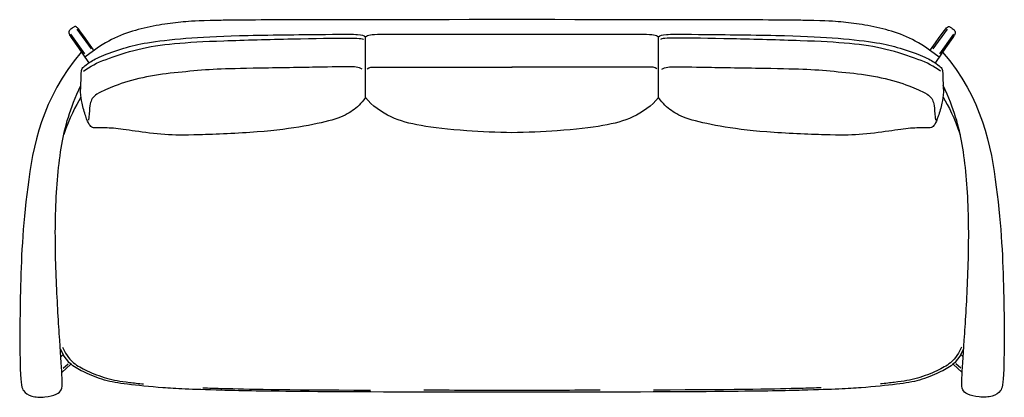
# Model space of a CAD drawing. Header units: millimetres. Extents: x -117 to 117, y -56 to 34.
import ezdxf

# ---------------------------------------------------------------- set-up
doc = ezdxf.new("R2010")
doc.units = ezdxf.units.MM
doc.header["$MEASUREMENT"] = 0
doc.layers.add('SOFA 3P', color=7, linetype='Continuous', true_color=0x000000)

msp = doc.modelspace()

# ---------------------------------------------------------------- linework, layer by layer
at = {"layer": 'SOFA 3P'}
for points in [[(-103.69, 31.69), (-100.23, 26.97)], [(103.86, 31.69), (100.39, 26.97)], [(-105.22, 30.45), (-101.89, 25.76)], [(-34.85, 15.39), (-34.85, 29.83)], [(35.01, 15.39), (35.01, 29.83)], [(105.39, 30.45), (102.05, 25.76)], [(-107.49, -46.53), (-106.93, -45.99)], [(107.66, -46.53), (107.1, -45.99)], [(-107.27, -50.29), (-105.1, -48.3)], [(-106.96, -49.27), (-105.72, -48.2)], [(107.43, -50.29), (105.26, -48.3)], [(107.12, -49.27), (105.89, -48.2)]]:
    msp.add_lwpolyline(points, dxfattribs=at)
for points, knots in [([(0.08, 33.94), (-57.64, 33.93), (-73.58, 33.76), (-78.27, 33.44), (-83.26, 32.83), (-89.04, 31.72), (-94.6, 29.81), (-98.32, 27.6), (-101.77, 24.97)], [1100.899132, 1100.899132, 1100.899132, 1100.899132, 1279.192772, 1463.71387, 1648.234969, 1832.756067, 2017.277166, 2193.179806, 2193.179806, 2193.179806, 2193.179806]), ([(101.93, 24.97), (98.49, 27.6), (94.77, 29.81), (89.2, 31.72), (83.43, 32.83), (78.44, 33.44), (73.75, 33.76), (57.8, 33.93), (0.08, 33.94)], [8.618459, 8.618459, 8.618459, 8.618459, 184.521099, 369.042197, 553.563296, 738.084394, 922.605493, 1100.899132, 1100.899132, 1100.899132, 1100.899132]), ([(-34.85, 15.39), (-35.92, 13.8), (-37.74, 12.14), (-41.52, 10.15), (-49.01, 8.46), (-59.73, 7), (-76.14, 6.33), (-82.51, 6.36), (-90.19, 7.34), (-95.17, 8.16), (-98.87, 8.05), (-99.98, 8.13), (-100.71, 8.69), (-101.53, 10.6), (-102.54, 14.26), (-102.87, 16.29), (-102.59, 20.63), (-102.64, 21.92), (-102.17, 22.64), (-100.88, 23.7), (-97.79, 25.4), (-91.54, 27.46), (-86.84, 28.58), (-76.55, 29.68), (-64.71, 30.22), (-41.35, 30.47), (-36.15, 30.47), (-35.23, 30.21), (-34.85, 29.83)], [-1518.50884, -1518.50884, -1518.50884, -1518.50884, -1460.104654, -1401.700468, -1343.296282, -1284.892096, -1226.487909, -1168.083723, -1109.679537, -1051.275351, -992.871165, -934.466979, -876.062792, -817.658606, -759.25442, -700.850234, -642.446048, -584.041862, -525.637675, -467.233489, -408.829303, -350.425117, -292.020931, -233.616745, -175.212558, -116.808372, -58.404186, -2.802252, -2.802252, -2.802252, -2.802252]), ([(-34.85, 29.83), (-34.31, 30.33), (-32.72, 30.51), (-25.11, 30.51), (0.08, 30.51)], [-2.802252, -2.802252, -2.802252, -2.802252, 175.778205, 353.013039, 353.013039, 353.013039, 353.013039]), ([(0.08, 30.51), (25.27, 30.51), (32.89, 30.51), (34.48, 30.33), (35.01, 29.83)], [353.013039, 353.013039, 353.013039, 353.013039, 530.247873, 708.82833, 708.82833, 708.82833, 708.82833]), ([(35.01, 29.83), (35.39, 30.21), (36.32, 30.47), (41.51, 30.47), (64.88, 30.22), (76.71, 29.68), (87, 28.58), (91.7, 27.46), (97.96, 25.4), (101.05, 23.7), (102.34, 22.64), (102.8, 21.92), (102.76, 20.63), (103.03, 16.29), (102.71, 14.26), (101.69, 10.6), (100.87, 8.69), (100.14, 8.13), (99.03, 8.05), (95.33, 8.16), (90.35, 7.34), (82.67, 6.36), (76.3, 6.33), (59.89, 7), (49.18, 8.46), (41.69, 10.15), (37.9, 12.14), (36.09, 13.8), (35.01, 15.39)], [708.82833, 708.82833, 708.82833, 708.82833, 764.430265, 822.834451, 881.238637, 939.642823, 998.047009, 1056.451196, 1114.855382, 1173.259568, 1231.663754, 1290.06794, 1348.472126, 1406.876313, 1465.280499, 1523.684685, 1582.088871, 1640.493057, 1698.897243, 1757.30143, 1815.705616, 1874.109802, 1932.513988, 1990.918174, 2049.32236, 2107.726547, 2166.130733, 2224.534919, 2224.534919, 2224.534919, 2224.534919]), ([(-102.61, 26.18), (-112.07, 15.14), (-116.29, -7.93), (-117.31, -31.28), (-117.29, -52.65), (-116.55, -54.76), (-114.73, -56.14), (-111.22, -56.28), (-108.24, -55.57), (-107.28, -54.47), (-107.06, -53.04), (-107.7, -43.33), (-108.66, -28.97), (-109.02, -11.2), (-107.62, 4.48), (-105.39, 12.46), (-102.73, 18.22)], [0.372668, 0.372668, 0.372668, 0.372668, 120.749758, 241.499516, 362.249275, 482.999033, 603.748791, 724.498549, 845.248307, 965.998066, 1086.747824, 1207.497582, 1328.24734, 1448.997098, 1569.746856, 1683.967363, 1683.967363, 1683.967363, 1683.967363]), ([(102.77, 26.18), (112.24, 15.14), (116.45, -7.93), (117.48, -31.28), (117.45, -52.65), (116.71, -54.76), (114.89, -56.14), (111.38, -56.28), (108.41, -55.57), (107.45, -54.47), (107.23, -53.04), (107.86, -43.33), (108.83, -28.97), (109.18, -11.2), (107.78, 4.48), (105.56, 12.46), (102.9, 18.22)], [0.372668, 0.372668, 0.372668, 0.372668, 120.749758, 241.499516, 362.249275, 482.999033, 603.748791, 724.498549, 845.248307, 965.998066, 1086.747824, 1207.497582, 1328.24734, 1448.997098, 1569.746856, 1683.967363, 1683.967363, 1683.967363, 1683.967363]), ([(0.08, 6.95), (-3.45, 7), (-12.05, 7.35), (-22.34, 8.6), (-28.62, 10.23), (-33.33, 13.36), (-34.85, 15.39)], [377.585477, 377.585477, 377.585477, 377.585477, 457.365538, 556.63401, 655.902482, 755.170954, 755.170954, 755.170954, 755.170954]), ([(35.01, 15.39), (33.49, 13.36), (28.79, 10.23), (22.5, 8.6), (12.21, 7.35), (3.61, 7), (0.08, 6.95)], [0, 0, 0, 0, 99.268472, 198.536944, 297.805416, 377.585477, 377.585477, 377.585477, 377.585477]), ([(-107.12, -44.28), (-106.02, -46.49), (-104.32, -48.34), (-101.56, -49.78), (-96.54, -51.91), (-92.68, -52.49), (-88.96, -52.92), (-87.75, -53.05)], [29.058231, 29.058231, 29.058231, 29.058231, 162.753755, 325.507511, 488.261266, 651.015022, 721.403238, 721.403238, 721.403238, 721.403238]), ([(107.28, -44.28), (106.18, -46.49), (104.48, -48.34), (101.72, -49.78), (96.7, -51.91), (92.85, -52.49), (89.13, -52.92), (87.92, -53.05)], [29.058231, 29.058231, 29.058231, 29.058231, 162.753755, 325.507511, 488.261266, 651.015022, 721.403238, 721.403238, 721.403238, 721.403238]), ([(0.08, -55.02), (-49.5, -55.01), (-73.57, -54.49), (-83.28, -54.04), (-92.27, -53.07), (-97.03, -52.36), (-102.05, -50.22), (-104.81, -48.79), (-106.51, -46.94), (-107.61, -44.72)], [1137.908716, 1137.908716, 1137.908716, 1137.908716, 1299.294867, 1462.048628, 1624.802389, 1787.55615, 1950.309911, 2113.063673, 2246.759202, 2246.759202, 2246.759202, 2246.759202]), ([(107.77, -44.72), (106.67, -46.94), (104.98, -48.79), (102.22, -50.22), (97.2, -52.36), (92.44, -53.07), (83.45, -54.04), (73.73, -54.49), (49.67, -55.01), (0.08, -55.02)], [29.058231, 29.058231, 29.058231, 29.058231, 162.75376, 325.507521, 488.261282, 651.015043, 813.768805, 976.522566, 1137.908716, 1137.908716, 1137.908716, 1137.908716]), ([(-73.65, -53.96), (-72.21, -54.01), (-65.92, -54.19), (-55.55, -54.42), (-33.69, -54.51)], [935.440082, 935.440082, 935.440082, 935.440082, 976.522533, 1091.463883, 1091.463883, 1091.463883, 1091.463883]), ([(73.82, -53.96), (72.37, -54.01), (66.08, -54.19), (55.71, -54.42), (33.85, -54.51)], [935.440082, 935.440082, 935.440082, 935.440082, 976.522533, 1091.463883, 1091.463883, 1091.463883, 1091.463883])]:
    msp.add_open_spline(points, degree=3, knots=knots, dxfattribs=at)
for points in [[(-99.67, 26.71), (-103.29, 31.82), (-103.81, 32.26), (-104.13, 32.36), (-104.71, 32.02), (-105.46, 31.36), (-105.64, 31.1), (-105.62, 30.55), (-104.99, 29.59), (-100.88, 23.7)], [(99.84, 26.71), (103.46, 31.82), (103.98, 32.26), (104.29, 32.36), (104.87, 32.02), (105.63, 31.36), (105.81, 31.1), (105.79, 30.55), (105.15, 29.59), (101.05, 23.7)], [(-102.09, 21.62), (-100.55, 22.86), (-97.22, 24.39), (-89.13, 27.09), (-80.85, 28.33), (-69.76, 28.93), (-51.81, 29.38), (-37.31, 29.64), (-35.63, 29.45), (-35.29, 29.19)], [(102.25, 21.62), (100.72, 22.86), (97.38, 24.39), (89.29, 27.09), (81.01, 28.33), (69.92, 28.93), (51.98, 29.38), (37.48, 29.64), (35.79, 29.45), (35.46, 29.19)], [(-35.65, 22.15), (-36.39, 22.63), (-38.63, 22.72), (-44.44, 22.62), (-63.49, 22.29), (-71.26, 22.13), (-78.52, 21.44), (-86.16, 20.66), (-93.53, 18.69), (-98.24, 16.59), (-99.69, 15.65), (-100.36, 14.56), (-100.64, 13.2), (-100.79, 10.86), (-100.88, 9.98)], [(-34.42, 22.2), (-34.02, 22.61), (-32.97, 22.61), (-27.69, 22.61), (0.11, 22.61)], [(34.59, 22.2), (34.19, 22.61), (33.13, 22.61), (27.86, 22.61), (0.05, 22.61)], [(35.81, 22.15), (36.56, 22.63), (38.79, 22.72), (44.61, 22.62), (63.65, 22.29), (71.43, 22.13), (78.68, 21.44), (86.32, 20.66), (93.7, 18.69), (98.4, 16.59), (99.86, 15.65), (100.53, 14.56), (100.8, 13.2), (100.95, 10.86), (101.04, 9.98)], [(-102.69, 15.4), (-104.06, 13.28), (-105.38, 10.44), (-106.79, 6.53)], [(102.86, 15.4), (104.23, 13.28), (105.54, 10.44), (106.95, 6.53)], [(0.08, -54.57), (-7.83, -54.57), (-14.79, -54.57), (-20.91, -54.55)], [(21.07, -54.55), (14.95, -54.57), (8, -54.57), (0.08, -54.57)]]:
    msp.add_open_spline(points, degree=3, dxfattribs=at)

doc.saveas('drawing.dxf')
